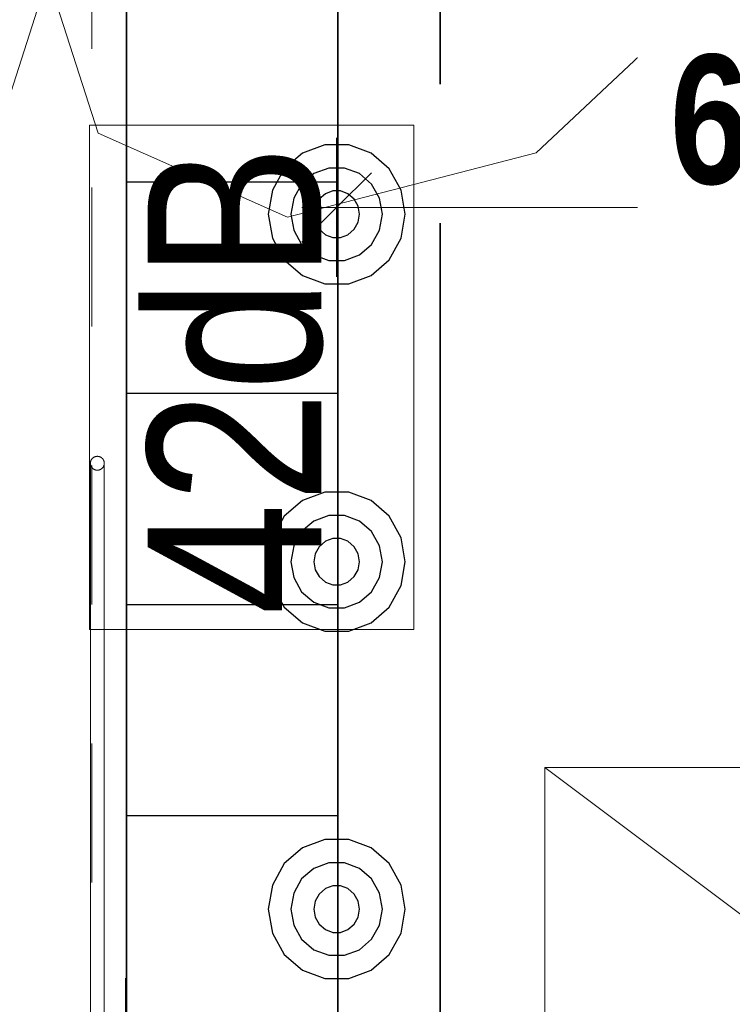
# Model space of a CAD drawing. Header units: metres. Extents: x 29.9 to 45.4, y 22.2 to 35.7.
# Tile 17 of 41: x 35.4 to 35.9, y 28.5 to 29.2. Entities that reach past the tile are written whole.
import ezdxf

# ---------------------------------------------------------------- set-up
doc = ezdxf.new("R2010")
doc.units = ezdxf.units.M
for name, pattern in [('_Rasterlinie_', [0.0075, 0.004, -0.001, 0.0015, -0.001]), ('IMPORT-STRICHPUNKT2_S5 _5_', [1, 0.7, -0.1, 0.1, -0.1]), ('Verdeckt', [0.007144, 0.004763, -0.002381])]:
    doc.linetypes.add(name, pattern=pattern)
doc.layers.add('1233-X-Ref ARC-BTG_00_dwg', color=7, linetype='Continuous', lineweight=5, true_color=0x767676)
doc.layers.add('M---BAUGD------', color=7, linetype='Continuous', lineweight=5, true_color=0xf50000)
for name, color, linetype, lineweight in [('A-FLOR', 7, 'Continuous', 9), ('A-WALL', 7, 'Continuous', 9), ('Achsen', 7, 'Continuous', 25), ('HT---MT-Einrichtung', 7, 'Continuous', 9), ('M---UK-W', 7, 'Verdeckt', 5), ('M---VERMD------', 7, 'Continuous', 5), ('M---VERMD-------50', 7, 'Continuous', 5), ('S-GRID', 7, 'Continuous', 5), ('Wand Trockenbau', 7, 'Continuous', 25)]:
    doc.layers.add(name, color=color, linetype=linetype, lineweight=lineweight)
doc.styles.add('Arial_3', font='arial.ttf', dxfattribs={"width": 0.83, "height": 0.125})
doc.styles.add('Arial_B', font='arialbd.ttf', dxfattribs={"width": 0.8, "height": 0.092857})
doc.dimstyles.new('HT-BEM-DS', dxfattribs={"dimscale": 0.3048, "dimtxt": 0.091823, "dimasz": 0.164042, "dimexe": 0.164042, "dimexo": 0.0625, "dimgap": 0.016404, "dimtad": 1, "dimdec": 1, "dimlfac": 100, "dimrnd": 0.1, "dimdsep": 46, "dimtxsty": 'Arial_B', "dimblk1": 'OBLIQUE', "dimblk2": 'OBLIQUE', "dimsah": 1, "dimcen": 0.09, "dimdle": 0.082021, "dimazin": 0, "dimtfac": 1, "dimtdec": 4, "dimtix": 1, "dimtmove": 0, "dimatfit": 3, "dimfxl": 0.164042, "dimfxlon": 1, "dimtvp": 1, "dimtfill": 1, "dimtolj": 1, "dimtzin": 0, "dimarcsym": 2})

# ---------------------------------------------------------------- blocks, each defined once
blk = doc.blocks.new('Family - Innenausbau-2515703-OKFFB EG - G0641-Rö-für Ausschreibung')
at = {"layer": 'A-FLOR'}
for p, q in [((5.949, 1.1), (5.949, 9.0508)), ((5.949, 1.1), (5.949, 9.0508)), ((5.949, 9.0508), (5.949, 1.1)), ((5.949, 9.0508), (5.949, 1.1))]:
    blk.add_line(p, q, dxfattribs=at)
blk = doc.blocks.new('Family - Trockenbauwand-2516015-OKFFB EG - G0641-Rö-für Ausschreibung')
at = {"layer": 'A-WALL', "lineweight": 35}
for p, q in [((5.1508, 0.152), (3.9758, 0.152)), ((3.9758, 0), (5.3028, 0))]:
    blk.add_line(p, q, dxfattribs=at)
blk = doc.blocks.new('Family - Innenausbau-2522000-OKFFB EG - G0641-Rö-für Ausschreibung')
at = {"layer": 'A-FLOR'}
for p, q in [((0.152, 4.725), (0.152, 0)), ((0.152, 0), (0.152, 4.725))]:
    blk.add_line(p, q, dxfattribs=at)
blk = doc.blocks.new('GSKKBA-5M GG-- 000V21-260422_ifc-1-OKFFB EG - G0641-Rö-für Ausschreibung')
at = {"layer": 'A-FLOR', "lineweight": 9}
for name, p in [('Family - Innenausbau-2515703-OKFFB EG - G0641-Rö-für Ausschreibung', (29.526, 24.175)), ('Family - Innenausbau-2522000-OKFFB EG - G0641-Rö-für Ausschreibung', (35.475, 28.075))]:
    blk.add_blockref(name, p, dxfattribs=at)
at = {"layer": 'A-WALL', "lineweight": 9, "rotation": 270}
blk.add_blockref('Family - Trockenbauwand-2516015-OKFFB EG - G0641-Rö-für Ausschreibung', (35.475, 33.2258), dxfattribs=at)
blk = doc.blocks.new('HT_107305_Röntgenschürzenhalter - HT_107305-6139736-OKFFB EG - G0641-Rö-für Ausschreibung')
at = {"layer": 'M---BAUGD------'}
for p, q in [((0.01528, -0.08057), (0.01528, -0.35696)), ((0.02528, -0.35696), (0.02528, -0.08057)), ((0.01528, -0.08771), (0.01528, -0.5475)), ((0.02528, -0.5475), (0.02528, -0.08771)), ((0.01528, -0.3679), (0.01528, -0.55499)), ((0.02528, -0.55499), (0.02528, -0.3679))]:
    blk.add_line(p, q, dxfattribs=at)
at = {"layer": 'M---BAUGD------', "flags": 128}
for points in [[(0.01528, -0.35696), (0.01528, -0.35753), (0.01528, -0.3581), (0.01528, -0.35869), (0.01528, -0.35927), (0.01528, -0.35986), (0.01528, -0.36046), (0.01528, -0.36106), (0.01528, -0.36166), (0.01528, -0.36226), (0.01528, -0.36286), (0.01528, -0.36345), (0.01528, -0.36405), (0.01528, -0.36464), (0.01528, -0.36523), (0.01528, -0.36582), (0.01528, -0.36639), (0.01528, -0.36697), (0.01528, -0.36753), (0.01528, -0.3679)], [(0.02528, -0.3679), (0.02528, -0.36734), (0.02528, -0.36677), (0.02528, -0.3662), (0.02528, -0.36562), (0.02528, -0.36503), (0.02528, -0.36444), (0.02528, -0.36385), (0.02528, -0.36325), (0.02528, -0.36265), (0.02528, -0.36205), (0.02528, -0.36145), (0.02528, -0.36085), (0.02528, -0.36026), (0.02528, -0.35966), (0.02528, -0.35907), (0.02528, -0.35849), (0.02528, -0.35791), (0.02528, -0.35734), (0.02528, -0.35696)], [(0.01528, -0.57032), (0.01528, -0.5703), (0.01528, -0.57024), (0.01528, -0.57014), (0.01528, -0.57), (0.01528, -0.56982), (0.01528, -0.5696), (0.01528, -0.56934), (0.01528, -0.56905), (0.01528, -0.56872), (0.01528, -0.56834), (0.01528, -0.56794), (0.01528, -0.56749), (0.01528, -0.56701), (0.01528, -0.5665), (0.01528, -0.56595), (0.01528, -0.56537), (0.01528, -0.56476), (0.01528, -0.56411), (0.01528, -0.56344), (0.01528, -0.56274), (0.01528, -0.562), (0.01528, -0.56125), (0.01528, -0.56046), (0.01528, -0.55966), (0.01528, -0.55883), (0.01528, -0.55797), (0.01528, -0.5571), (0.01528, -0.55621), (0.01528, -0.5553), (0.01528, -0.55438), (0.01528, -0.55344), (0.01528, -0.55249), (0.01528, -0.55152), (0.01528, -0.55055), (0.01528, -0.54957), (0.01528, -0.54858), (0.01528, -0.54758), (0.01528, -0.5475)], [(0.02528, -0.5475), (0.02528, -0.54849), (0.02528, -0.54948), (0.02528, -0.55046), (0.02528, -0.55144), (0.02528, -0.5524), (0.02528, -0.55335), (0.02528, -0.55429), (0.02528, -0.55522), (0.02528, -0.55613), (0.02528, -0.55702), (0.02528, -0.5579), (0.02528, -0.55875), (0.02528, -0.55958), (0.02528, -0.56039), (0.02528, -0.56118), (0.02528, -0.56194), (0.02528, -0.56267), (0.02528, -0.56338), (0.02528, -0.56406), (0.02528, -0.5647), (0.02528, -0.56532), (0.02528, -0.5659), (0.02528, -0.56645), (0.02528, -0.56697), (0.02528, -0.56745), (0.02528, -0.5679), (0.02528, -0.56831), (0.02528, -0.56868), (0.02528, -0.56902), (0.02528, -0.56932), (0.02528, -0.56958), (0.02528, -0.5698), (0.02528, -0.56998), (0.02528, -0.57013), (0.02528, -0.57023), (0.02528, -0.57029), (0.02528, -0.57032)], [(0.01528, -0.55499), (0.01528, -0.55591), (0.01528, -0.55681), (0.01528, -0.55768), (0.01528, -0.55854), (0.01528, -0.55938), (0.01528, -0.5602), (0.01528, -0.56099), (0.01528, -0.56175), (0.01528, -0.56249), (0.01528, -0.56321), (0.01528, -0.56389), (0.01528, -0.56455), (0.01528, -0.56517), (0.01528, -0.56576), (0.01528, -0.56632), (0.01528, -0.56685), (0.01528, -0.56734), (0.01528, -0.56779), (0.01528, -0.56821), (0.01528, -0.5686), (0.01528, -0.56894), (0.01528, -0.56925), (0.01528, -0.56952), (0.01528, -0.56975), (0.01528, -0.56994), (0.01528, -0.5701), (0.01528, -0.57021), (0.01528, -0.57028), (0.01528, -0.57032), (0.01528, -0.57032)], [(0.02528, -0.57032), (0.02528, -0.5703), (0.02528, -0.57024), (0.02528, -0.57014), (0.02528, -0.57), (0.02528, -0.56982), (0.02528, -0.5696), (0.02528, -0.56934), (0.02528, -0.56905), (0.02528, -0.56872), (0.02528, -0.56834), (0.02528, -0.56794), (0.02528, -0.56749), (0.02528, -0.56701), (0.02528, -0.5665), (0.02528, -0.56595), (0.02528, -0.56537), (0.02528, -0.56476), (0.02528, -0.56411), (0.02528, -0.56344), (0.02528, -0.56274), (0.02528, -0.562), (0.02528, -0.56125), (0.02528, -0.56046), (0.02528, -0.55966), (0.02528, -0.55883), (0.02528, -0.55797), (0.02528, -0.5571), (0.02528, -0.55621), (0.02528, -0.5553), (0.02528, -0.55499)], [(0.01528, -0.57032), (0.01528, -0.57012), (0.0153, -0.56992), (0.01532, -0.56972), (0.01534, -0.56952), (0.01538, -0.56932), (0.01542, -0.56913), (0.01547, -0.56894), (0.01553, -0.56875), (0.0156, -0.56856), (0.01567, -0.56837), (0.01576, -0.56819), (0.01584, -0.56801), (0.01594, -0.56783), (0.01604, -0.56766), (0.01615, -0.56749), (0.01627, -0.56733), (0.01639, -0.56717), (0.01652, -0.56702), (0.01666, -0.56687), (0.0168, -0.56673), (0.01694, -0.56659), (0.01709, -0.56646), (0.01725, -0.56634), (0.01741, -0.56622), (0.01758, -0.56611), (0.01775, -0.56601), (0.01792, -0.56591), (0.0181, -0.56582), (0.01828, -0.56573), (0.01847, -0.56566), (0.01866, -0.56559), (0.01885, -0.56553), (0.01904, -0.56547), (0.01923, -0.56543), (0.01943, -0.56539), (0.01963, -0.56536), (0.01983, -0.56534), (0.02003, -0.56532), (0.02023, -0.56532), (0.02028, -0.56532)], [(0.02028, -0.56532), (0.02048, -0.56532), (0.02068, -0.56533), (0.02088, -0.56535), (0.02108, -0.56538), (0.02127, -0.56542), (0.02147, -0.56546), (0.02166, -0.56551), (0.02185, -0.56557), (0.02204, -0.56564), (0.02223, -0.56571), (0.02241, -0.56579), (0.02259, -0.56588), (0.02276, -0.56598), (0.02294, -0.56608), (0.0231, -0.56619), (0.02327, -0.56631), (0.02342, -0.56643), (0.02358, -0.56656), (0.02372, -0.56669), (0.02387, -0.56683), (0.024, -0.56698), (0.02413, -0.56713), (0.02426, -0.56729), (0.02438, -0.56745), (0.02449, -0.56762), (0.02459, -0.56779), (0.02469, -0.56796), (0.02478, -0.56814), (0.02486, -0.56832), (0.02494, -0.56851), (0.02501, -0.56869), (0.02507, -0.56888), (0.02512, -0.56908), (0.02517, -0.56927), (0.02521, -0.56947), (0.02524, -0.56967), (0.02526, -0.56986), (0.02527, -0.57006), (0.02528, -0.57026), (0.02528, -0.57032)], [(0.02028, -0.57532), (0.02008, -0.57531), (0.01988, -0.5753), (0.01968, -0.57528), (0.01948, -0.57525), (0.01929, -0.57522), (0.01909, -0.57517), (0.0189, -0.57512), (0.01871, -0.57506), (0.01852, -0.575), (0.01833, -0.57492), (0.01815, -0.57484), (0.01797, -0.57475), (0.0178, -0.57466), (0.01762, -0.57455), (0.01746, -0.57444), (0.01729, -0.57433), (0.01714, -0.57421), (0.01698, -0.57408), (0.01684, -0.57394), (0.01669, -0.5738), (0.01656, -0.57366), (0.01643, -0.5735), (0.0163, -0.57335), (0.01618, -0.57319), (0.01607, -0.57302), (0.01597, -0.57285), (0.01587, -0.57267), (0.01578, -0.5725), (0.0157, -0.57231), (0.01562, -0.57213), (0.01555, -0.57194), (0.01549, -0.57175), (0.01544, -0.57156), (0.01539, -0.57136), (0.01535, -0.57117), (0.01532, -0.57097), (0.0153, -0.57077), (0.01529, -0.57057), (0.01528, -0.57037), (0.01528, -0.57032)], [(0.02528, -0.57032), (0.02528, -0.57052), (0.02526, -0.57072), (0.02524, -0.57092), (0.02522, -0.57111), (0.02518, -0.57131), (0.02514, -0.57151), (0.02509, -0.5717), (0.02503, -0.57189), (0.02496, -0.57208), (0.02489, -0.57227), (0.0248, -0.57245), (0.02471, -0.57263), (0.02462, -0.5728), (0.02452, -0.57297), (0.02441, -0.57314), (0.02429, -0.5733), (0.02417, -0.57346), (0.02404, -0.57362), (0.0239, -0.57376), (0.02376, -0.5739), (0.02362, -0.57404), (0.02347, -0.57417), (0.02331, -0.5743), (0.02315, -0.57441), (0.02298, -0.57453), (0.02281, -0.57463), (0.02264, -0.57473), (0.02246, -0.57482), (0.02228, -0.5749), (0.02209, -0.57498), (0.0219, -0.57505), (0.02171, -0.57511), (0.02152, -0.57516), (0.02133, -0.57521), (0.02113, -0.57525), (0.02093, -0.57528), (0.02073, -0.5753), (0.02053, -0.57531), (0.02033, -0.57532), (0.02028, -0.57532)]]:
    blk.add_lwpolyline(points, dxfattribs=at)
blk = doc.blocks.new('HT_Unterkonstruktion-Wand - HT_Unterkonstruktion-Wand-6838315-OKFFB EG - G0641-Rö-für Ausschreibung')
at = {"layer": 'M---UK-W'}
for p, q in [((0.4, 0), (0, 0)), ((0, 0), (0.4, 0))]:
    blk.add_line(p, q, dxfattribs=at)
blk = doc.blocks.new('HT_110xxx_Röntgengenerator - HT_110114-6853940-OKFFB EG - G0641-Rö-für Ausschreibung')
at = {"layer": 'M---BAUGD------'}
for p, q in [((0.8, 0.6), (0, 0.6)), ((0, 0.6), (0, 0)), ((0, 0), (0, 0.6)), ((0, 0.6), (0.8, 0.6)), ((0.8, 0), (0, 0.6))]:
    blk.add_line(p, q, dxfattribs=at)
blk = doc.blocks.new('1233-X-Ref ARC-BTG_00_dwg-10239373-OKFFB EG - G0641-Rö-für Ausschreibung')
at = {"layer": '1233-X-Ref ARC-BTG_00_dwg', "color": 96, "lineweight": 9, "true_color": 0x007f00, "flags": 128}
blk.add_lwpolyline([(59.19064, 34.39213), (59.22687, 34.5047), (59.2631, 34.39213), (59.39943, 34.33171), (59.57833, 34.37796), (59.70798, 34.49984)], dxfattribs=at)
at = {"layer": '1233-X-Ref ARC-BTG_00_dwg', "color": 7, "lineweight": 9, "flags": 128}
blk.add_lwpolyline([(59.49027, 34.03486), (59.49027, 34.39771), (59.25694, 34.39771), (59.25694, 34.03486)], close=True, dxfattribs=at)
at = {"layer": '1233-X-Ref ARC-BTG_00_dwg', "color": 7, "lineweight": 25, "flags": 128}
for points in [[(59.48411, 34.3337), (59.48131, 34.35095), (59.47256, 34.36645), (59.45961, 34.3777), (59.44351, 34.3837), (59.42635, 34.3837), (59.41027, 34.3777), (59.39696, 34.36645), (59.38857, 34.35095), (59.38541, 34.3337), (59.38857, 34.31645), (59.39696, 34.30095), (59.41027, 34.2897), (59.42635, 34.2837), (59.44351, 34.2837), (59.45961, 34.2897), (59.47256, 34.30095), (59.48131, 34.31645)], [(59.46766, 34.3337), (59.46556, 34.3452), (59.45995, 34.35545), (59.45121, 34.36295), (59.44036, 34.36696), (59.42916, 34.36696), (59.41831, 34.36295), (59.40956, 34.35545), (59.40396, 34.3452), (59.40186, 34.3337), (59.40396, 34.3222), (59.40956, 34.31195), (59.41831, 34.30446), (59.42916, 34.30046), (59.44036, 34.30046), (59.45121, 34.30446), (59.45995, 34.31195), (59.46556, 34.3222)], [(59.45121, 34.3337), (59.45016, 34.33945), (59.44736, 34.34446), (59.44282, 34.34846), (59.43755, 34.35045), (59.43196, 34.35045), (59.42672, 34.34846), (59.42217, 34.34446), (59.41936, 34.33945), (59.41831, 34.3337), (59.41936, 34.32795), (59.42217, 34.32296), (59.42672, 34.31895), (59.43196, 34.31695), (59.43755, 34.31695), (59.44282, 34.31895), (59.44736, 34.32296), (59.45016, 34.32795)], [(59.48411, 34.0837), (59.48131, 34.10095), (59.47256, 34.11645), (59.45961, 34.1277), (59.44351, 34.1337), (59.42635, 34.1337), (59.41027, 34.1277), (59.39696, 34.11645), (59.38857, 34.10095), (59.38541, 34.0837), (59.38857, 34.06645), (59.39696, 34.05095), (59.41027, 34.0397), (59.42635, 34.0337), (59.44351, 34.0337), (59.45961, 34.0397), (59.47256, 34.05095), (59.48131, 34.06645)], [(59.46766, 34.0837), (59.46556, 34.0952), (59.45995, 34.10546), (59.45121, 34.11295), (59.44036, 34.11695), (59.42916, 34.11695), (59.41831, 34.11295), (59.40956, 34.10546), (59.40396, 34.0952), (59.40186, 34.0837), (59.40396, 34.0722), (59.40956, 34.06195), (59.41831, 34.05445), (59.42916, 34.05045), (59.44036, 34.05045), (59.45121, 34.05445), (59.45995, 34.06195), (59.46556, 34.0722)], [(59.45121, 34.0837), (59.45016, 34.08945), (59.44736, 34.09445), (59.44282, 34.09845), (59.43755, 34.10046), (59.43196, 34.10046), (59.42672, 34.09845), (59.42217, 34.09445), (59.41936, 34.08945), (59.41831, 34.0837), (59.41936, 34.07795), (59.42217, 34.07295), (59.42672, 34.06895), (59.43196, 34.06696), (59.43755, 34.06696), (59.44282, 34.06895), (59.44736, 34.07295), (59.45016, 34.07795)], [(59.48411, 33.8337), (59.48131, 33.85095), (59.47256, 33.86646), (59.45961, 33.8777), (59.44351, 33.8837), (59.42635, 33.8837), (59.41027, 33.8777), (59.39696, 33.86646), (59.38857, 33.85095), (59.38541, 33.8337), (59.38857, 33.81645), (59.39696, 33.80095), (59.41027, 33.7897), (59.42635, 33.7837), (59.44351, 33.7837), (59.45961, 33.7897), (59.47256, 33.80095), (59.48131, 33.81645)], [(59.46766, 33.8337), (59.46556, 33.8452), (59.45995, 33.85545), (59.45121, 33.86295), (59.44036, 33.86696), (59.42916, 33.86696), (59.41831, 33.86295), (59.40956, 33.85545), (59.40396, 33.8452), (59.40186, 33.8337), (59.40396, 33.8222), (59.40956, 33.81195), (59.41831, 33.80446), (59.42916, 33.80046), (59.44036, 33.80046), (59.45121, 33.80446), (59.45995, 33.81195), (59.46556, 33.8222)], [(59.45121, 33.8337), (59.45016, 33.83945), (59.44736, 33.84446), (59.44282, 33.84846), (59.43755, 33.85045), (59.43196, 33.85045), (59.42672, 33.84846), (59.42217, 33.84446), (59.41936, 33.83945), (59.41831, 33.8337), (59.41936, 33.82795), (59.42217, 33.82296), (59.42672, 33.81895), (59.43196, 33.81695), (59.43755, 33.81695), (59.44282, 33.81895), (59.44736, 33.82296), (59.45016, 33.82795)]]:
    blk.add_lwpolyline(points, close=True, dxfattribs=at)
at = {"layer": 'Achsen', "linetype": 'IMPORT-STRICHPUNKT2_S5 _5_', "lineweight": 35}
blk.add_line((59.5093, 40.32727), (59.5093, 28.12332), dxfattribs=at)
at = {"layer": 'Wand Trockenbau'}
for p, q in [((59.43556, 34.3567), (59.28356, 34.3567)), ((59.43556, 34.2047), (59.28356, 34.2047)), ((59.43556, 34.0527), (59.28356, 34.0527)), ((59.43556, 33.9007), (59.28356, 33.9007))]:
    blk.add_line(p, q, dxfattribs=at)
at = {"layer": 'Wand Trockenbau', "flags": 128}
for points in [[(59.43476, 33.3337), (59.43476, 33.18171), (61.93356, 33.18171), (61.93356, 33.1837), (61.93356, 33.3337), (59.43556, 33.3337), (59.43556, 34.5087), (59.28356, 34.5087)], [(59.43476, 33.18171), (59.43356, 33.18171), (59.43356, 33.0337), (59.28356, 33.0337), (59.28356, 33.18171), (59.28356, 34.5087), (59.43556, 34.5087)]]:
    blk.add_lwpolyline(points, dxfattribs=at)
at = {"layer": '1233-X-Ref ARC-BTG_00_dwg', "color": 7, "lineweight": 9, "insert": (59.29863, 34.04526), "char_height": 0.125, "width": 0.3933068, "attachment_point": 1, "rotation": 90, "line_spacing_factor": 0.941778, "style": 'Arial_3'}
blk.add_mtext('42dB', dxfattribs=at)
blk = doc.blocks.new('DIMBLOCK3-OKFFB EG - G0641-Rö-für Ausschreibung')
at = {"layer": 'M---VERMD-------50', "color": 1, "true_color": 0xf50000, "transparency": 16777216}
for p, q in [((35.6262, 29.07788), (35.6262, 29.12788)), ((36.25001, 29.07788), (36.25001, 29.12788)), ((35.6012, 29.07788), (36.25001, 29.07788)), ((35.6262, 29.07788), (35.6262, 29.02788)), ((36.25001, 29.07788), (36.25001, 29.02788))]:
    blk.add_line(p, q, dxfattribs=at)
at = {"layer": 'M---VERMD-------50', "color": 1, "lineweight": 9, "true_color": 0xf50000, "transparency": 16777216}
for p, q in [((35.6262, 29.07788), (35.6512, 29.10288)), ((36.25001, 29.07788), (36.27501, 29.10288)), ((35.6262, 29.07788), (35.6012, 29.05288)), ((36.25001, 29.07788), (36.22501, 29.05288))]:
    blk.add_line(p, q, dxfattribs=at)
at = {"layer": 'M---VERMD-------50', "color": 0, "transparency": 16777216, "insert": (35.86603, 29.20634), "char_height": 0.0928571, "width": 0.1729857, "attachment_point": 1, "line_spacing_factor": 0.941778, "style": 'Arial_B', "bg_fill": 3, "box_fill_scale": 1.25, "bg_fill_color": 256, "bg_fill_true_color": 13158600, "bg_fill_transparency": 0}
blk.add_mtext('62\\A2\\H0.5x;\\S4^  ;\\H2x;', dxfattribs=at)
blk = doc.blocks.new('_Oblique')
at = {"color": 0, "linetype": 'ByBlock', "lineweight": -2}
blk.add_line((-0.5, -0.5), (0.5, 0.5), dxfattribs=at)

msp = doc.modelspace()

# ---------------------------------------------------------------- linework, layer by layer
at = {"layer": 'S-GRID', "color": 175, "linetype": '_Rasterlinie_', "lineweight": 9, "true_color": 0x5555aa}
msp.add_line((35.45, 35.09214), (35.45, 22.82172), dxfattribs=at)

# ---------------------------------------------------------------- block references
at = {"lineweight": 5}
msp.add_blockref('GSKKBA-5M GG-- 000V21-260422_ifc-1-OKFFB EG - G0641-Rö-für Ausschreibung', (0, 0), dxfattribs=at)
at = {"layer": '1233-X-Ref ARC-BTG_00_dwg', "color": 7, "lineweight": 9}
msp.add_blockref('1233-X-Ref ARC-BTG_00_dwg-10239373-OKFFB EG - G0641-Rö-für Ausschreibung', (-23.80856, -5.2607), dxfattribs=at)
at = {"layer": 'HT---MT-Einrichtung'}
for name, p, rotation in [('HT_107305_Röntgenschürzenhalter - HT_107305-6139736-OKFFB EG - G0641-Rö-für Ausschreibung', (35.4742, 28.3235), 180), ('HT_Unterkonstruktion-Wand - HT_Unterkonstruktion-Wand-6838315-OKFFB EG - G0641-Rö-für Ausschreibung', (35.4742, 28.52333), 269.9999999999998)]:
    msp.add_blockref(name, p, dxfattribs=dict(at, rotation=rotation))
at = {"layer": 'HT---MT-Einrichtung', "color": 1, "true_color": 0xf50000}
msp.add_blockref('HT_110xxx_Röntgengenerator - HT_110114-6853940-OKFFB EG - G0641-Rö-für Ausschreibung', (35.776, 28.075), dxfattribs=at)

# ---------------------------------------------------------------- next in the draw order: dimensions: what is measured, and where the dimension line sits
at = {"layer": 'M---VERMD------', "color": 1, "true_color": 0xf50000}
dim = msp.add_linear_dim(base=(36.25001, 29.07788), p1=(35.6262, 29.12788), p2=(36.25001, 29.12788), text='\\A1;62\\Q;{\\A1;{\\H0.5x;\\S4^ ;}}', dimstyle='HT-BEM-DS', override={"dimpost": '<>', "dimfxl": 0.623806}, dxfattribs=at)
dim.commit()
dim.dimension.update_dxf_attribs({"geometry": 'DIMBLOCK3-OKFFB EG - G0641-Rö-für Ausschreibung', "text_midpoint": (35.9381, 29.13029)})

doc.saveas('drawing.dxf')
